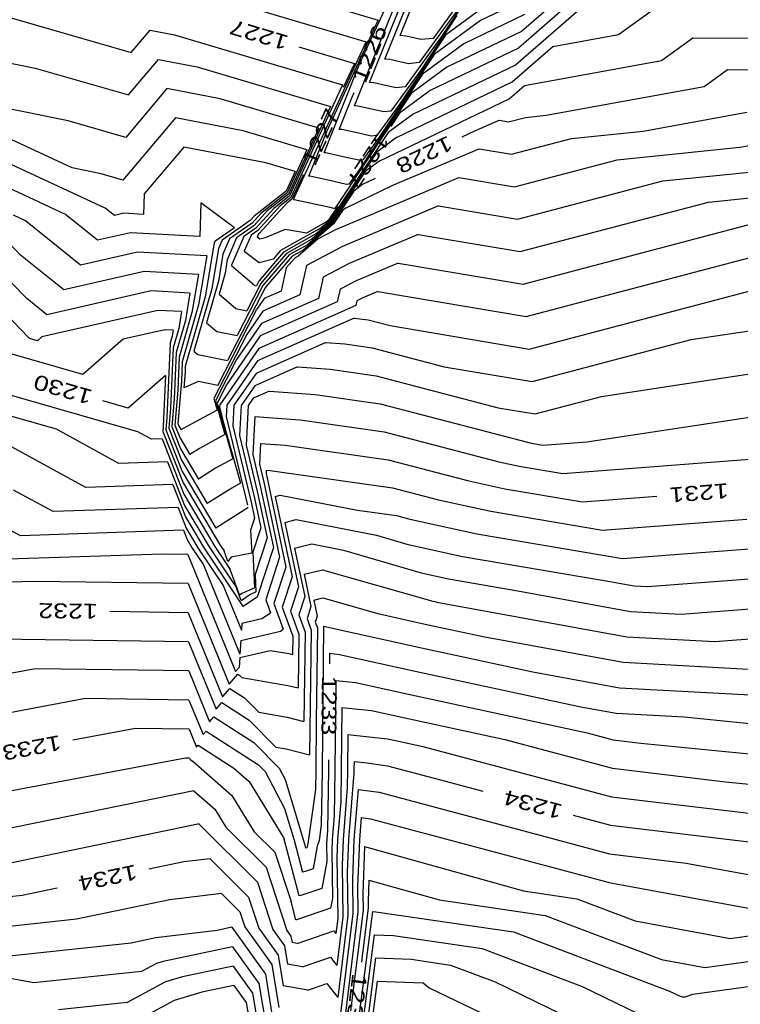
# Model space of a CAD drawing. Header units: feet. Extents: x -19835 to -19507, y 220308 to 220783.
# Tile 43 of 49: x -19698 to -19650, y 220624 to 220689. Entities that reach past the tile are written whole.
import ezdxf

# ---------------------------------------------------------------- set-up
doc = ezdxf.new("R2010")
doc.units = ezdxf.units.FT
doc.header["$LTSCALE"] = 25
doc.header["$MEASUREMENT"] = 0
for name, color, linetype in [('H1_HOEHENLINIEN', 86, 'CONTINUOUS'), ('H1_ZAEHLLIN_TXT', 3, 'CONTINUOUS'), ('H1_ZAEHLLINIEN', 11, 'CONTINUOUS')]:
    doc.layers.add(name, color=color, linetype=linetype)

msp = doc.modelspace()

# ---------------------------------------------------------------- linework, layer by layer
at = {"layer": 'H1_HOEHENLINIEN'}
for p, q in [((-19674.901, 220686.509), (-19672.254, 220693.12)), ((-19673.609, 220688.764), (-19671.81, 220693.256)), ((-19684.306, 220692.406), (-19674.447, 220689.461)), ((-19689.073, 220692.146), (-19675.238, 220688.014)), ((-19675.696, 220686.469), (-19673.656, 220690.908)), ((-19673.993, 220686.854), (-19672.316, 220691.019)), ((-19668.414, 220691.058), (-19670.206, 220688.354)), ((-19664.461, 220690.951), (-19667.61, 220689.439)), ((-19661.778, 220691.387), (-19664.872, 220688.701)), ((-19668.819, 220690.595), (-19671.704, 220686.613)), ((-19658.394, 220688.484), (-19655.768, 220690.382)), ((-19699.556, 220689.777), (-19690.915, 220687.292)), ((-19669.179, 220689.756), (-19671.594, 220686.113)), ((-19664.667, 220689.826), (-19668.731, 220687.875)), ((-19661.051, 220690.125), (-19665.282, 220686.451)), ((-19677.866, 220682.024), (-19674.447, 220689.461)), ((-19667.61, 220689.439), (-19670.709, 220687.152)), ((-19690.915, 220687.292), (-19689.656, 220688.784)), ((-19689.656, 220688.784), (-19688.035, 220688.47)), ((-19688.035, 220688.47), (-19676.821, 220685.12)), ((-19675.008, 220685.288), (-19673.609, 220688.764)), ((-19670.206, 220688.354), (-19672.644, 220684.99)), ((-19664.872, 220688.701), (-19669.851, 220686.311)), ((-19662.772, 220687.683), (-19658.394, 220688.484)), ((-19680.035, 220677.578), (-19675.238, 220688.014)), ((-19668.731, 220687.875), (-19671.474, 220685.85)), ((-19665.487, 220685.326), (-19662.772, 220687.683)), ((-19655.537, 220686.755), (-19653.445, 220688.268)), ((-19653.445, 220688.268), (-19647.566, 220688.232)), ((-19700.95, 220686.976), (-19697.344, 220686.247)), ((-19670.709, 220687.152), (-19674.369, 220681.631)), ((-19691.104, 220684.452), (-19689.095, 220686.833)), ((-19689.095, 220686.833), (-19686.509, 220686.331)), ((-19686.509, 220686.331), (-19677.612, 220683.673)), ((-19677.486, 220682), (-19675.696, 220686.469)), ((-19676.023, 220683.723), (-19674.901, 220686.509)), ((-19673.659, 220686.815), (-19673.993, 220686.854)), ((-19673.003, 220686.674), (-19673.659, 220686.815)), ((-19672.41, 220686.541), (-19673.003, 220686.674)), ((-19671.704, 220686.613), (-19672.41, 220686.541)), ((-19669.851, 220686.311), (-19672.239, 220684.548)), ((-19665.282, 220686.451), (-19672.092, 220683.182)), ((-19664.674, 220685.085), (-19655.537, 220686.755)), ((-19697.344, 220686.247), (-19691.104, 220684.452)), ((-19671.474, 220685.85), (-19675.757, 220679.39)), ((-19671.594, 220686.113), (-19673.583, 220683.367)), ((-19676.821, 220685.12), (-19680.274, 220677.607)), ((-19674.729, 220685.256), (-19675.008, 220685.288)), ((-19673.947, 220685.089), (-19674.729, 220685.256)), ((-19673.24, 220684.929), (-19673.947, 220685.089)), ((-19672.644, 220684.99), (-19673.24, 220684.929)), ((-19673.213, 220681.618), (-19665.487, 220685.326)), ((-19665.692, 220684.201), (-19664.674, 220685.085)), ((-19688.534, 220684.881), (-19691.292, 220681.612)), ((-19684.983, 220684.192), (-19688.534, 220684.881)), ((-19672.239, 220684.548), (-19677.144, 220677.149)), ((-19695.132, 220682.716), (-19700.327, 220683.768)), ((-19678.403, 220682.226), (-19684.983, 220684.192)), ((-19677.612, 220683.673), (-19680.352, 220677.712)), ((-19675.799, 220683.697), (-19676.023, 220683.723)), ((-19674.891, 220683.503), (-19675.799, 220683.697)), ((-19674.333, 220680.053), (-19665.692, 220684.201)), ((-19674.07, 220683.318), (-19674.891, 220683.503)), ((-19673.583, 220683.367), (-19674.07, 220683.318)), ((-19672.092, 220683.182), (-19673.77, 220681.944)), ((-19656.759, 220682.03), (-19649.824, 220683.298)), ((-19691.292, 220681.612), (-19695.132, 220682.716)), ((-19678.403, 220682.226), (-19680.429, 220677.818)), ((-19678.778, 220679.745), (-19677.866, 220682.024)), ((-19678.052, 220680.593), (-19677.486, 220682)), ((-19673.77, 220681.944), (-19677.662, 220676.072)), ((-19661.542, 220681.545), (-19656.759, 220682.03)), ((-19674.369, 220681.631), (-19675.462, 220680.122)), ((-19673.213, 220681.618), (-19674.535, 220680.642)), ((-19665.54, 220680.491), (-19661.542, 220681.545)), ((-19650.29, 220680.962), (-19646.967, 220681.569)), ((-19692.657, 220676.899), (-19700.22, 220680.407)), ((-19687.412, 220680.978), (-19690.05, 220677.851)), ((-19681.932, 220679.914), (-19687.412, 220680.978)), ((-19677.939, 220680.58), (-19678.052, 220680.593)), ((-19676.779, 220680.332), (-19677.939, 220680.58)), ((-19674.535, 220680.642), (-19677.603, 220676.014)), ((-19673.453, 220678.423), (-19667.707, 220680.857)), ((-19667.707, 220680.857), (-19665.54, 220680.491)), ((-19658.49, 220680.129), (-19650.29, 220680.962)), ((-19679.985, 220679.332), (-19681.932, 220679.914)), ((-19679.067, 220679.028), (-19678.778, 220679.745)), ((-19675.73, 220680.095), (-19676.779, 220680.332)), ((-19675.462, 220680.122), (-19675.73, 220680.095)), ((-19674.333, 220680.053), (-19675.3, 220679.34)), ((-19665.344, 220678.324), (-19658.49, 220680.129)), ((-19655.439, 220678.714), (-19644.347, 220679.84)), ((-19679.985, 220679.332), (-19680.585, 220678.028)), ((-19675.3, 220679.34), (-19677.543, 220675.956)), ((-19675.757, 220679.39), (-19676.402, 220678.5)), ((-19695.316, 220676.477), (-19699.502, 220678.419)), ((-19679.009, 220679.021), (-19679.067, 220679.028)), ((-19678.171, 220678.842), (-19679.009, 220679.021)), ((-19677.391, 220678.671), (-19678.171, 220678.842)), ((-19676.56, 220678.483), (-19677.391, 220678.671)), ((-19677.256, 220675.477), (-19669.059, 220678.95)), ((-19676.574, 220676.924), (-19673.453, 220678.423)), ((-19676.402, 220678.5), (-19676.56, 220678.483)), ((-19669.059, 220678.95), (-19665.344, 220678.324)), ((-19665.147, 220676.156), (-19655.439, 220678.714)), ((-19690.05, 220677.851), (-19690.096, 220676.479)), ((-19680.585, 220678.028), (-19682.715, 220676.353)), ((-19680.429, 220677.818), (-19681.845, 220676.705)), ((-19686.276, 220677.252), (-19686.35, 220675.008)), ((-19684.028, 220675.586), (-19686.276, 220677.252)), ((-19680.352, 220677.712), (-19681.41, 220676.88)), ((-19680.274, 220677.607), (-19680.975, 220677.056)), ((-19680.047, 220677.455), (-19680.079, 220677.462)), ((-19680.07, 220677.49), (-19680.035, 220677.578)), ((-19677.644, 220676.929), (-19680.047, 220677.455)), ((-19677.144, 220677.149), (-19677.342, 220676.877)), ((-19693.17, 220674.746), (-19695.316, 220676.477)), ((-19692.044, 220676.405), (-19692.657, 220676.899)), ((-19691.412, 220676.549), (-19692.044, 220676.405)), ((-19690.096, 220676.479), (-19691.412, 220676.549)), ((-19681.845, 220676.705), (-19682.725, 220675.731)), ((-19681.41, 220676.88), (-19682.601, 220675.564)), ((-19680.975, 220677.056), (-19682.476, 220675.396)), ((-19677.39, 220676.872), (-19677.644, 220676.929)), ((-19676.83, 220676.735), (-19677.424, 220675.84)), ((-19677.342, 220676.877), (-19677.39, 220676.872)), ((-19676.574, 220676.924), (-19676.83, 220676.735)), ((-19670.41, 220677.043), (-19676.81, 220674.332)), ((-19670.41, 220677.043), (-19665.147, 220676.156)), ((-19697.896, 220670.859), (-19703.207, 220676.31)), ((-19697.975, 220676.055), (-19698.785, 220676.431)), ((-19694.296, 220673.088), (-19697.975, 220676.055)), ((-19682.975, 220676.065), (-19684.852, 220674.757)), ((-19682.715, 220676.353), (-19682.975, 220676.065)), ((-19677.424, 220675.84), (-19679.476, 220674.072)), ((-19677.543, 220675.956), (-19678.857, 220674.824)), ((-19677.603, 220676.014), (-19678.547, 220675.2)), ((-19677.662, 220676.072), (-19678.238, 220675.576)), ((-19664.755, 220671.82), (-19649.335, 220675.883)), ((-19697.795, 220668.283), (-19704.975, 220675.665)), ((-19690.959, 220675.253), (-19693.17, 220674.746)), ((-19686.35, 220675.008), (-19690.959, 220675.253)), ((-19684.028, 220675.586), (-19685.335, 220674.675)), ((-19682.725, 220675.731), (-19683.886, 220674.922)), ((-19682.601, 220675.564), (-19683.403, 220675.004)), ((-19682.476, 220675.396), (-19682.92, 220675.087)), ((-19678.238, 220675.576), (-19680.955, 220674.056)), ((-19678.547, 220675.2), (-19680.761, 220673.961)), ((-19678.422, 220674.871), (-19677.256, 220675.477)), ((-19685.381, 220674.566), (-19685.984, 220670.969)), ((-19685.335, 220674.675), (-19685.381, 220674.566)), ((-19684.852, 220674.757), (-19685.091, 220674.195)), ((-19683.886, 220674.922), (-19684.509, 220673.452)), ((-19683.403, 220675.004), (-19684.219, 220673.081)), ((-19682.92, 220675.087), (-19683.375, 220674.015)), ((-19678.857, 220674.824), (-19680.568, 220673.867)), ((-19678.422, 220674.871), (-19679.785, 220673.696)), ((-19664.558, 220669.653), (-19646.283, 220674.468)), ((-19690.505, 220673.957), (-19694.296, 220673.088)), ((-19685.877, 220673.711), (-19690.505, 220673.957)), ((-19685.091, 220674.195), (-19685.543, 220671.494)), ((-19683.375, 220674.015), (-19682.386, 220673.274)), ((-19680.568, 220673.867), (-19681.509, 220672.773)), ((-19681.085, 220673.905), (-19681.42, 220673.501)), ((-19680.761, 220673.961), (-19681.297, 220673.339)), ((-19680.955, 220674.056), (-19681.085, 220673.905)), ((-19679.476, 220674.072), (-19680.18, 220673.678)), ((-19676.81, 220674.332), (-19679.233, 220673.071)), ((-19685.877, 220673.711), (-19686.425, 220670.443)), ((-19684.509, 220673.452), (-19684.661, 220672.546)), ((-19681.297, 220673.339), (-19682.401, 220672.009)), ((-19682.386, 220673.274), (-19681.42, 220673.501)), ((-19680.18, 220673.678), (-19681.933, 220671.642)), ((-19679.986, 220673.584), (-19680.573, 220672.902)), ((-19679.785, 220673.696), (-19679.986, 220673.584)), ((-19673.114, 220673.23), (-19675.918, 220672.042)), ((-19673.114, 220673.23), (-19664.755, 220671.82)), ((-19684.661, 220672.546), (-19685.06, 220671.149)), ((-19684.22, 220673.072), (-19684.224, 220673.058)), ((-19684.224, 220673.058), (-19682.681, 220671.73)), ((-19684.219, 220673.081), (-19684.22, 220673.072)), ((-19681.509, 220672.773), (-19682.263, 220671.864)), ((-19680.573, 220672.902), (-19680.918, 220671.349)), ((-19679.233, 220673.071), (-19679.669, 220671.109)), ((-19682.263, 220671.864), (-19683.204, 220670.043)), ((-19682.401, 220672.009), (-19682.557, 220671.705)), ((-19675.918, 220672.042), (-19676.98, 220671.489)), ((-19664.362, 220667.485), (-19647.566, 220671.911)), ((-19689.597, 220671.364), (-19696.547, 220669.771)), ((-19686.999, 220671.226), (-19689.597, 220671.364)), ((-19686.999, 220671.226), (-19687.306, 220669.391)), ((-19685.543, 220671.494), (-19686.732, 220667.331)), ((-19681.989, 220671.574), (-19684.497, 220666.717)), ((-19682.681, 220671.73), (-19682.557, 220671.705)), ((-19680.918, 220671.349), (-19682.043, 220670.852)), ((-19681.933, 220671.642), (-19681.989, 220671.574)), ((-19676.98, 220671.489), (-19677.171, 220670.629)), ((-19674.465, 220671.323), (-19675.472, 220670.896)), ((-19674.465, 220671.323), (-19664.558, 220669.653)), ((-19696.547, 220669.771), (-19697.896, 220670.859)), ((-19685.984, 220670.969), (-19687.314, 220666.311)), ((-19685.06, 220671.149), (-19683.945, 220670.19)), ((-19682.043, 220670.852), (-19682.535, 220670.139)), ((-19677.171, 220670.629), (-19682.316, 220668.355)), ((-19679.669, 220671.109), (-19682.134, 220670.02)), ((-19675.853, 220670.698), (-19675.921, 220670.389)), ((-19675.472, 220670.896), (-19675.853, 220670.698)), ((-19689.143, 220670.067), (-19696.888, 220668.293)), ((-19687.56, 220669.983), (-19689.143, 220670.067)), ((-19687.56, 220669.983), (-19687.747, 220668.865)), ((-19686.425, 220670.443), (-19687.515, 220666.623)), ((-19684.186, 220666.909), (-19682.535, 220670.139)), ((-19683.945, 220670.19), (-19683.204, 220670.043)), ((-19682.134, 220670.02), (-19683.212, 220668.457)), ((-19675.921, 220670.389), (-19682.407, 220667.523)), ((-19687.306, 220669.391), (-19687.919, 220667.247)), ((-19676.05, 220669.541), (-19682.498, 220666.691)), ((-19676.05, 220669.541), (-19675.66, 220669.511)), ((-19675.66, 220669.511), (-19675.104, 220669.433)), ((-19675.104, 220669.433), (-19673.635, 220669.048)), ((-19688.689, 220668.771), (-19691.469, 220668.134)), ((-19688.121, 220668.741), (-19688.689, 220668.771)), ((-19688.121, 220668.741), (-19688.188, 220668.339)), ((-19687.747, 220668.865), (-19688.12, 220667.558)), ((-19673.635, 220669.048), (-19664.362, 220667.485)), ((-19697.713, 220668.195), (-19697.795, 220668.283)), ((-19697.175, 220668.042), (-19697.713, 220668.195)), ((-19696.888, 220668.293), (-19697.175, 220668.042)), ((-19691.469, 220668.134), (-19694.153, 220665.788)), ((-19688.188, 220668.339), (-19688.322, 220667.87)), ((-19683.212, 220668.457), (-19685.4, 220664.177)), ((-19682.316, 220668.355), (-19684.566, 220665.094)), ((-19688.322, 220667.87), (-19688.539, 220662.944)), ((-19688.12, 220667.558), (-19688.297, 220663.544)), ((-19687.919, 220667.247), (-19688.055, 220664.145)), ((-19686.732, 220667.331), (-19686.474, 220667.11)), ((-19682.407, 220667.523), (-19685.012, 220663.747)), ((-19694.153, 220665.788), (-19699.174, 220667.224)), ((-19687.515, 220666.623), (-19687.572, 220665.345)), ((-19686.474, 220667.11), (-19684.497, 220666.717)), ((-19685.144, 220665.054), (-19684.186, 220666.909)), ((-19682.498, 220666.691), (-19684.537, 220663.736)), ((-19659.523, 220664.321), (-19643.809, 220666.717)), ((-19687.33, 220665.946), (-19687.418, 220664.884)), ((-19687.314, 220666.311), (-19687.33, 220665.946)), ((-19679.815, 220666.293), (-19682.68, 220665.027)), ((-19679.815, 220666.293), (-19677.653, 220666.131)), ((-19677.653, 220666.131), (-19674.566, 220665.697)), ((-19690.478, 220661.958), (-19702.096, 220665.282)), ((-19687.572, 220665.345), (-19687.808, 220662.511)), ((-19686.424, 220665.309), (-19687.418, 220664.884)), ((-19685.144, 220665.054), (-19686.424, 220665.309)), ((-19674.566, 220665.697), (-19666.424, 220663.564)), ((-19684.566, 220665.094), (-19685.191, 220663.871)), ((-19682.68, 220665.027), (-19683.586, 220663.713)), ((-19681.697, 220664.669), (-19682.771, 220664.194)), ((-19681.697, 220664.669), (-19678.649, 220664.44)), ((-19695.918, 220662.125), (-19703.557, 220664.311)), ((-19688.055, 220664.145), (-19688.209, 220662.301)), ((-19685.4, 220664.177), (-19685.184, 220663.408)), ((-19682.771, 220664.194), (-19683.111, 220663.702)), ((-19678.649, 220664.44), (-19674.298, 220663.828)), ((-19663.969, 220663.15), (-19659.523, 220664.321)), ((-19688.297, 220663.544), (-19688.41, 220662.196)), ((-19685.184, 220663.408), (-19687.45, 220662.17)), ((-19685.191, 220663.871), (-19684.147, 220660.149)), ((-19685.012, 220663.747), (-19685.019, 220663.621)), ((-19685.019, 220663.621), (-19684.782, 220662.632)), ((-19684.537, 220663.736), (-19684.577, 220662.984)), ((-19683.586, 220663.713), (-19683.693, 220661.709)), ((-19683.111, 220663.702), (-19683.251, 220661.071)), ((-19674.298, 220663.828), (-19664.389, 220661.233)), ((-19666.424, 220663.564), (-19663.969, 220663.15)), ((-19660.502, 220661.289), (-19643.451, 220663.888)), ((-19688.539, 220662.944), (-19688.61, 220662.091)), ((-19684.782, 220662.632), (-19683.628, 220658.519)), ((-19684.577, 220662.984), (-19683.154, 220657.047)), ((-19682.674, 220662.977), (-19682.809, 220660.434)), ((-19682.674, 220662.977), (-19679.645, 220662.75)), ((-19679.645, 220662.75), (-19674.029, 220661.96)), ((-19693.941, 220658.235), (-19701.357, 220662.293)), ((-19691.754, 220659.847), (-19695.918, 220662.125)), ((-19688.61, 220662.091), (-19687.519, 220659.3)), ((-19688.41, 220662.196), (-19687.573, 220660.057)), ((-19688.209, 220662.301), (-19687.628, 220660.814)), ((-19687.808, 220662.511), (-19687.737, 220662.328)), ((-19687.737, 220662.328), (-19687.589, 220662.081)), ((-19687.45, 220662.17), (-19687.589, 220662.081)), ((-19689.567, 220661.46), (-19690.478, 220661.958)), ((-19688.855, 220661.483), (-19689.567, 220661.46)), ((-19688.855, 220661.483), (-19687.41, 220657.786)), ((-19683.693, 220661.709), (-19682.691, 220657.526)), ((-19674.029, 220661.96), (-19666.393, 220659.96)), ((-19687.628, 220660.814), (-19686.427, 220658.801)), ((-19683.251, 220661.071), (-19682.487, 220657.885)), ((-19664.389, 220661.233), (-19664.092, 220661.167)), ((-19664.092, 220661.167), (-19663.455, 220661.059)), ((-19663.455, 220661.059), (-19660.502, 220661.289)), ((-19687.573, 220660.057), (-19685.846, 220657.161)), ((-19684.147, 220660.149), (-19685.291, 220659.523)), ((-19682.809, 220660.434), (-19682.284, 220658.243)), ((-19662.122, 220659.166), (-19648.624, 220660.217)), ((-19688.5, 220659.956), (-19691.754, 220659.847)), ((-19688.5, 220659.956), (-19687.355, 220657.029)), ((-19685.291, 220659.523), (-19686.427, 220658.801)), ((-19681.913, 220659.39), (-19681.925, 220659.159)), ((-19681.913, 220659.39), (-19681.638, 220659.369)), ((-19681.638, 220659.369), (-19673.491, 220658.224)), ((-19666.393, 220659.96), (-19665.034, 220659.66)), ((-19665.034, 220659.66), (-19662.122, 220659.166)), ((-19698.315, 220655.01), (-19705.856, 220659.136)), ((-19687.519, 220659.3), (-19685.264, 220655.521)), ((-19681.925, 220659.159), (-19681.878, 220658.959)), ((-19681.878, 220658.959), (-19680.595, 220652.915)), ((-19688.144, 220658.429), (-19693.941, 220658.235)), ((-19688.144, 220658.429), (-19687.301, 220656.272)), ((-19684.212, 220658.2), (-19685.846, 220657.161)), ((-19683.628, 220658.519), (-19684.212, 220658.2)), ((-19682.284, 220658.243), (-19681.432, 220654.227)), ((-19673.491, 220658.224), (-19670.401, 220657.414)), ((-19687.41, 220657.786), (-19685.331, 220654.301)), ((-19682.691, 220657.526), (-19682.269, 220655.538)), ((-19682.487, 220657.885), (-19681.851, 220654.883)), ((-19681.319, 220657.643), (-19680.985, 220657.727)), ((-19681.319, 220657.643), (-19680.177, 220652.259)), ((-19680.985, 220657.727), (-19675.829, 220656.722)), ((-19670.401, 220657.414), (-19666.918, 220656.646)), ((-19687.355, 220657.029), (-19685.709, 220654.27)), ((-19683.132, 220656.877), (-19685.264, 220655.521)), ((-19683.11, 220656.889), (-19683.132, 220656.877)), ((-19675.829, 220656.722), (-19673.223, 220656.356)), ((-19687.301, 220656.272), (-19686.088, 220654.239)), ((-19680.672, 220655.908), (-19679.921, 220656.097)), ((-19679.921, 220656.097), (-19674.543, 220655.049)), ((-19673.223, 220656.356), (-19672.405, 220656.141)), ((-19672.405, 220656.141), (-19667.86, 220655.139)), ((-19666.918, 220656.646), (-19659.456, 220655.38)), ((-19659.456, 220655.38), (-19649.824, 220656.13)), ((-19682.269, 220655.538), (-19682.804, 220653.908)), ((-19680.672, 220655.908), (-19679.758, 220651.603)), ((-19687.433, 220655.375), (-19698.315, 220655.01)), ((-19687.433, 220655.375), (-19687.192, 220654.759)), ((-19687.192, 220654.759), (-19686.845, 220654.178)), ((-19681.851, 220654.883), (-19682.658, 220652.421)), ((-19674.543, 220655.049), (-19672.516, 220654.451)), ((-19667.86, 220655.139), (-19658.123, 220653.487)), ((-19686.845, 220654.178), (-19686.101, 220653.061)), ((-19686.088, 220654.239), (-19683.483, 220650.332)), ((-19685.709, 220654.27), (-19683.887, 220651.536)), ((-19685.331, 220654.301), (-19684.307, 220652.766)), ((-19681.432, 220654.227), (-19682.496, 220650.983)), ((-19672.516, 220654.451), (-19668.802, 220653.633)), ((-19654.364, 220653.78), (-19644.406, 220654.534)), ((-19688.852, 220653.788), (-19700.502, 220653.398)), ((-19687.145, 220653.764), (-19688.852, 220653.788)), ((-19687.145, 220653.764), (-19683.954, 220645.941)), ((-19682.804, 220653.908), (-19682.691, 220651.541)), ((-19668.802, 220653.633), (-19659.346, 220652.028)), ((-19658.123, 220653.487), (-19654.364, 220653.78)), ((-19686.101, 220653.061), (-19683.667, 220647.113)), ((-19683.691, 220651.062), (-19684.307, 220652.766)), ((-19680.595, 220652.915), (-19681.393, 220650.483)), ((-19682.658, 220652.421), (-19682.603, 220651.261)), ((-19680.177, 220652.259), (-19680.841, 220650.233)), ((-19679.377, 220652.438), (-19678.162, 220652.743)), ((-19679.377, 220652.438), (-19678.922, 220650.291)), ((-19678.162, 220652.743), (-19670.795, 220650.646)), ((-19656.46, 220651.615), (-19644.995, 220652.484)), ((-19697.37, 220651.964), (-19702.689, 220651.785)), ((-19687.129, 220651.819), (-19697.37, 220651.964)), ((-19687.129, 220651.819), (-19684.389, 220645.101)), ((-19683.58, 220650.688), (-19683.887, 220651.536)), ((-19683.516, 220651.184), (-19682.691, 220651.541)), ((-19679.758, 220651.603), (-19680.29, 220649.983)), ((-19659.346, 220652.028), (-19657.357, 220651.663)), ((-19657.357, 220651.663), (-19656.46, 220651.615)), ((-19683.691, 220651.062), (-19683.516, 220651.184)), ((-19683.58, 220650.688), (-19683.007, 220651.087)), ((-19683.457, 220650.31), (-19682.484, 220650.949)), ((-19683.007, 220651.087), (-19682.603, 220651.261)), ((-19682.496, 220650.983), (-19682.484, 220650.949)), ((-19678.73, 220650.704), (-19678.125, 220650.855)), ((-19678.125, 220650.855), (-19674.46, 220649.812)), ((-19683.483, 220650.332), (-19683.471, 220650.302)), ((-19683.471, 220650.307), (-19683.457, 220650.31)), ((-19681.393, 220650.483), (-19680.769, 220648.766)), ((-19680.841, 220650.233), (-19680.143, 220648.312)), ((-19678.922, 220650.291), (-19679.187, 220649.483)), ((-19678.73, 220650.704), (-19678.503, 220649.635)), ((-19670.795, 220650.646), (-19670.665, 220650.617)), ((-19670.665, 220650.617), (-19670.52, 220650.586)), ((-19670.52, 220650.586), (-19657.838, 220648.26)), ((-19680.29, 220649.983), (-19679.731, 220648.447)), ((-19679.187, 220649.483), (-19678.908, 220648.717)), ((-19678.503, 220649.635), (-19678.635, 220649.233)), ((-19674.46, 220649.812), (-19671.102, 220649.071)), ((-19678.635, 220649.233), (-19678.496, 220648.852)), ((-19678.496, 220648.852), (-19678.574, 220642.64)), ((-19678.085, 220648.968), (-19678.181, 220639.333)), ((-19678.085, 220648.968), (-19678.078, 220648.967)), ((-19678.078, 220648.967), (-19671.539, 220647.524)), ((-19671.102, 220649.071), (-19667.314, 220648.252)), ((-19683.601, 220648.019), (-19680.957, 220648.642)), ((-19680.957, 220648.642), (-19680.769, 220648.766)), ((-19680.143, 220648.312), (-19680.158, 220647.08)), ((-19679.731, 220648.447), (-19679.776, 220644.846)), ((-19678.908, 220648.717), (-19679.011, 220640.378)), ((-19667.314, 220648.252), (-19658.078, 220646.559)), ((-19657.838, 220648.26), (-19651.963, 220647.944)), ((-19651.963, 220647.944), (-19646.173, 220648.382)), ((-19687.097, 220647.928), (-19700.654, 220648.12)), ((-19687.097, 220647.928), (-19685.258, 220643.42)), ((-19683.601, 220648.019), (-19683.667, 220647.113)), ((-19671.539, 220647.524), (-19664.108, 220645.919)), ((-19683.666, 220646.876), (-19683.714, 220646.213)), ((-19683.666, 220646.876), (-19681.643, 220647.352)), ((-19681.643, 220647.352), (-19680.391, 220647.14)), ((-19680.391, 220647.14), (-19680.158, 220647.08)), ((-19683.954, 220645.941), (-19683.714, 220646.213)), ((-19658.078, 220646.559), (-19649.714, 220646.108)), ((-19697.315, 220646.127), (-19704.921, 220644.704)), ((-19687.082, 220645.983), (-19697.315, 220646.127)), ((-19687.082, 220645.983), (-19685.693, 220642.58)), ((-19684.389, 220645.101), (-19683.806, 220645.763)), ((-19683.806, 220645.763), (-19683.671, 220645.677)), ((-19683.539, 220645.543), (-19683.671, 220645.677)), ((-19683.539, 220645.543), (-19680.457, 220645.02)), ((-19664.108, 220645.919), (-19658.319, 220644.858)), ((-19680.457, 220645.02), (-19679.776, 220644.846)), ((-19677.27, 220645.353), (-19677.33, 220639.368)), ((-19677.27, 220645.353), (-19675.952, 220645.213)), ((-19675.952, 220645.213), (-19672.412, 220644.432)), ((-19672.412, 220644.432), (-19660.48, 220641.854)), ((-19658.319, 220644.858), (-19647.465, 220644.272)), ((-19693.977, 220644.135), (-19705.104, 220642.052)), ((-19687.066, 220644.037), (-19693.977, 220644.135)), ((-19687.066, 220644.037), (-19686.128, 220641.739)), ((-19685.258, 220643.42), (-19684.867, 220643.864)), ((-19684.867, 220643.864), (-19683.05, 220642.697)), ((-19685.693, 220642.58), (-19685.398, 220642.915)), ((-19685.398, 220642.915), (-19682.739, 220641.207)), ((-19676.863, 220643.546), (-19676.904, 220639.385)), ((-19676.863, 220643.546), (-19674.888, 220643.335)), ((-19674.888, 220643.335), (-19672.848, 220642.885)), ((-19681.263, 220640.895), (-19683.05, 220642.697)), ((-19678.574, 220642.64), (-19678.607, 220639.315)), ((-19672.848, 220642.885), (-19665.973, 220641.4)), ((-19686.128, 220641.739), (-19685.929, 220641.966)), ((-19685.929, 220641.966), (-19682.429, 220639.717)), ((-19676.455, 220641.738), (-19676.479, 220639.403)), ((-19676.455, 220641.738), (-19673.825, 220641.458)), ((-19660.48, 220641.854), (-19658.743, 220641.389)), ((-19682.739, 220641.207), (-19681.039, 220639.493)), ((-19673.825, 220641.458), (-19673.285, 220641.339)), ((-19673.285, 220641.339), (-19671.465, 220640.945)), ((-19671.465, 220640.945), (-19658.868, 220637.579)), ((-19665.973, 220641.4), (-19658.806, 220639.484)), ((-19658.743, 220641.389), (-19656.913, 220641.169)), ((-19656.913, 220641.169), (-19646.007, 220640.083)), ((-19681.263, 220640.895), (-19680.589, 220640.781)), ((-19680.589, 220640.781), (-19679.011, 220640.378)), ((-19687.3, 220640.15), (-19705.469, 220636.749)), ((-19687.034, 220640.147), (-19687.3, 220640.15)), ((-19687.034, 220640.147), (-19686.998, 220640.058)), ((-19686.998, 220640.058), (-19686.991, 220640.067)), ((-19686.991, 220640.067), (-19686.814, 220639.953)), ((-19686.814, 220639.953), (-19684.198, 220637.668)), ((-19682.429, 220639.717), (-19681.979, 220639.264)), ((-19681.979, 220639.264), (-19680.685, 220636.785)), ((-19681.039, 220639.493), (-19680.644, 220638.736)), ((-19678.607, 220639.315), (-19678.627, 220638.071)), ((-19678.181, 220639.333), (-19678.24, 220635.695)), ((-19677.33, 220639.368), (-19677.38, 220636.279)), ((-19676.904, 220639.385), (-19676.939, 220637.238)), ((-19676.479, 220639.403), (-19676.498, 220638.197)), ((-19658.806, 220639.484), (-19651.258, 220638.576)), ((-19680.644, 220638.736), (-19679.356, 220634.433)), ((-19651.258, 220638.576), (-19645.309, 220637.984)), ((-19686.746, 220637.969), (-19704.877, 220634.27)), ((-19686.746, 220637.969), (-19685.345, 220636.746)), ((-19684.198, 220637.668), (-19682.708, 220635.241)), ((-19678.627, 220638.071), (-19679.125, 220634.43)), ((-19676.498, 220638.197), (-19676.781, 220634.72)), ((-19675.783, 220638.073), (-19676.056, 220634.706)), ((-19675.783, 220638.073), (-19674.377, 220637.879)), ((-19674.377, 220637.879), (-19664.471, 220635.233)), ((-19676.939, 220637.238), (-19677.143, 220634.727)), ((-19658.868, 220637.579), (-19645.602, 220635.983)), ((-19685.345, 220636.746), (-19684.615, 220635.557)), ((-19680.685, 220636.785), (-19680.054, 220634.678)), ((-19686.483, 220635.759), (-19701.854, 220632.558)), ((-19686.416, 220635.767), (-19686.483, 220635.759)), ((-19686.416, 220635.767), (-19682.502, 220631.879)), ((-19678.24, 220635.695), (-19678.382, 220634.655)), ((-19677.38, 220636.279), (-19677.505, 220634.734)), ((-19675.572, 220636.195), (-19675.694, 220634.699)), ((-19675.572, 220636.195), (-19674.948, 220636.109)), ((-19674.948, 220636.109), (-19659.257, 220631.918)), ((-19684.615, 220635.557), (-19681.917, 220632.877)), ((-19682.708, 220635.241), (-19681.333, 220633.875)), ((-19664.471, 220635.233), (-19658.993, 220633.769)), ((-19680.054, 220634.678), (-19679.496, 220632.546)), ((-19679.356, 220634.433), (-19679.279, 220634.139)), ((-19679.125, 220634.43), (-19679.21, 220634.156)), ((-19678.382, 220634.655), (-19678.501, 220634.272)), ((-19677.505, 220634.734), (-19677.533, 220633.975)), ((-19677.143, 220634.727), (-19677.187, 220633.493)), ((-19676.781, 220634.72), (-19676.842, 220633.012)), ((-19676.056, 220634.706), (-19676.152, 220632.049)), ((-19675.694, 220634.699), (-19675.807, 220631.567)), ((-19681.333, 220633.875), (-19680.253, 220630.59)), ((-19679.21, 220634.156), (-19679.279, 220634.139)), ((-19678.501, 220634.272), (-19678.776, 220632.77)), ((-19677.533, 220633.975), (-19677.492, 220630.78)), ((-19675.348, 220634.246), (-19675.461, 220631.086)), ((-19675.348, 220634.246), (-19664.729, 220631.285)), ((-19658.993, 220633.769), (-19653.88, 220633.154)), ((-19677.187, 220633.493), (-19677.136, 220629.442)), ((-19653.88, 220633.154), (-19647.533, 220631.982)), ((-19681.917, 220632.877), (-19680.524, 220628.638)), ((-19679.303, 220632.594), (-19679.496, 220632.546)), ((-19678.776, 220632.77), (-19679.303, 220632.594)), ((-19676.842, 220633.012), (-19676.799, 220629.556)), ((-19682.502, 220631.879), (-19681.464, 220628.722)), ((-19676.152, 220632.049), (-19676.123, 220629.785)), ((-19659.257, 220631.918), (-19659.111, 220631.877)), ((-19659.111, 220631.877), (-19659.076, 220631.872)), ((-19659.076, 220631.872), (-19659.037, 220631.857)), ((-19659.037, 220631.857), (-19649.233, 220630.048)), ((-19684.904, 220631.108), (-19688.342, 220630.687)), ((-19684.904, 220631.108), (-19683.67, 220629.883)), ((-19675.807, 220631.567), (-19675.786, 220629.899)), ((-19675.461, 220631.086), (-19675.448, 220630.013)), ((-19664.729, 220631.285), (-19661.182, 220630.764)), ((-19688.342, 220630.687), (-19694.564, 220629.392)), ((-19679.931, 220629.36), (-19680.253, 220630.59)), ((-19677.492, 220630.78), (-19677.611, 220630.131)), ((-19661.182, 220630.764), (-19657.286, 220629.286)), ((-19683.67, 220629.883), (-19683.343, 220628.888)), ((-19677.611, 220630.131), (-19679.893, 220629.369)), ((-19676.123, 220629.785), (-19677.08, 220622.044)), ((-19675.786, 220629.899), (-19677.02, 220619.908)), ((-19675.448, 220630.013), (-19676.279, 220623.282)), ((-19674.819, 220629.909), (-19676.158, 220619.523)), ((-19674.819, 220629.909), (-19674.603, 220629.901)), ((-19674.603, 220629.901), (-19665.395, 220628.549)), ((-19650.934, 220628.114), (-19638.762, 220629.806)), ((-19694.564, 220629.392), (-19700.681, 220628.737)), ((-19679.893, 220629.369), (-19679.931, 220629.36)), ((-19677.136, 220629.442), (-19677.259, 220628.452)), ((-19676.799, 220629.556), (-19677.199, 220626.316)), ((-19657.286, 220629.286), (-19650.934, 220628.114)), ((-19685.189, 220628.651), (-19689.271, 220628.152)), ((-19684.204, 220628.861), (-19685.189, 220628.651)), ((-19684.204, 220628.861), (-19681.966, 220625.732)), ((-19683.343, 220628.888), (-19681.539, 220626.365)), ((-19681.464, 220628.722), (-19680.684, 220627.632)), ((-19680.524, 220628.638), (-19680.257, 220628.266)), ((-19679.85, 220627.785), (-19677.391, 220628.618)), ((-19677.391, 220628.618), (-19677.259, 220628.452)), ((-19665.395, 220628.549), (-19654.995, 220624.603)), ((-19690.918, 220627.809), (-19699.048, 220626.939)), ((-19689.271, 220628.152), (-19690.918, 220627.809)), ((-19680.257, 220628.266), (-19680.188, 220627.844)), ((-19679.85, 220627.785), (-19680.188, 220627.844)), ((-19674.716, 220628.36), (-19675.864, 220619.449)), ((-19674.716, 220628.36), (-19673.421, 220628.311)), ((-19673.421, 220628.311), (-19667.501, 220627.442)), ((-19684.157, 220627.565), (-19688.78, 220626.579)), ((-19684.157, 220627.565), (-19682.393, 220625.098)), ((-19680.684, 220627.632), (-19680.483, 220626.399)), ((-19667.501, 220627.442), (-19660.816, 220624.905)), ((-19697.415, 220625.141), (-19705.766, 220626.696)), ((-19688.78, 220626.579), (-19689.23, 220626.448)), ((-19679.493, 220626.228), (-19677.631, 220626.859)), ((-19677.631, 220626.859), (-19677.199, 220626.316)), ((-19674.612, 220626.812), (-19675.571, 220619.376)), ((-19674.612, 220626.812), (-19672.238, 220626.72)), ((-19672.238, 220626.72), (-19669.607, 220626.334)), ((-19653.429, 220624.385), (-19637.416, 220626.659)), ((-19690.228, 220625.91), (-19697.415, 220625.141)), ((-19689.23, 220626.448), (-19690.228, 220625.91)), ((-19681.539, 220626.365), (-19681.072, 220623.509)), ((-19679.493, 220626.228), (-19680.483, 220626.399)), ((-19669.607, 220626.334), (-19666.636, 220625.207)), ((-19681.966, 220625.732), (-19681.367, 220622.064)), ((-19666.636, 220625.207), (-19656.992, 220620.535)), ((-19686.201, 220624.516), (-19688.056, 220623.975)), ((-19684.063, 220624.972), (-19686.201, 220624.516)), ((-19684.063, 220624.972), (-19683.247, 220623.832)), ((-19682.393, 220625.098), (-19681.841, 220621.72)), ((-19660.816, 220624.905), (-19655.637, 220622.396)), ((-19654.995, 220624.603), (-19654.281, 220624.257)), ((-19688.056, 220623.975), (-19692.17, 220621.756)), ((-19683.247, 220623.832), (-19682.992, 220622.269)), ((-19654.281, 220624.257), (-19654.153, 220624.225)), ((-19654.153, 220624.225), (-19653.953, 220624.222)), ((-19653.953, 220624.222), (-19653.429, 220624.385))]:
    msp.add_line(p, q, dxfattribs=at)
at = {"layer": 'H1_ZAEHLLINIEN'}
for p, q in [((-19672.979, 220688.419), (-19671.024, 220693.273)), ((-19667.431, 220692.836), (-19670.765, 220688.235)), ((-19666.49, 220691.004), (-19669.944, 220688.454)), ((-19661.415, 220690.756), (-19665.077, 220687.576)), ((-19669.944, 220688.454), (-19672.982, 220683.872)), ((-19672.588, 220688.373), (-19672.979, 220688.419)), ((-19672.059, 220688.26), (-19672.588, 220688.373)), ((-19679.729, 220687.672), (-19676.029, 220686.567)), ((-19671.58, 220688.152), (-19672.059, 220688.26)), ((-19670.765, 220688.235), (-19671.58, 220688.152)), ((-19665.077, 220687.576), (-19670.972, 220684.746)), ((-19676.029, 220686.567), (-19676.777, 220684.942)), ((-19652.68, 220685.027), (-19651.122, 220686.153)), ((-19651.122, 220686.153), (-19646.743, 220686.126)), ((-19663.228, 220683.099), (-19652.68, 220685.027)), ((-19676.193, 220684.254), (-19676.049, 220684.614)), ((-19670.972, 220684.746), (-19673.004, 220683.246)), ((-19677.037, 220682.158), (-19676.193, 220684.254)), ((-19672.982, 220683.872), (-19674.523, 220681.745)), ((-19673.004, 220683.246), (-19673.595, 220682.355)), ((-19664.594, 220682.96), (-19663.228, 220683.099)), ((-19694.869, 220679.58), (-19700.937, 220682.395)), ((-19687.973, 220682.93), (-19691.481, 220678.772)), ((-19683.457, 220682.053), (-19687.973, 220682.93)), ((-19667.997, 220682.068), (-19666.356, 220682.763)), ((-19666.356, 220682.763), (-19665.736, 220682.659)), ((-19665.736, 220682.659), (-19664.594, 220682.96)), ((-19679.194, 220680.779), (-19683.457, 220682.053)), ((-19676.869, 220682.139), (-19677.037, 220682.158)), ((-19675.835, 220681.917), (-19676.869, 220682.139)), ((-19674.9, 220681.706), (-19675.835, 220681.917)), ((-19674.523, 220681.745), (-19674.9, 220681.706)), ((-19668.841, 220681.663), (-19667.997, 220682.068)), ((-19679.194, 220680.779), (-19680.507, 220677.923)), ((-19692.921, 220679.186), (-19694.869, 220679.58)), ((-19691.481, 220678.772), (-19692.921, 220679.186)), ((-19679.449, 220679.127), (-19680.197, 220677.501)), ((-19675.454, 220678.489), (-19676.065, 220678.038)), ((-19675.454, 220678.489), (-19674.61, 220678.894)), ((-19680.507, 220677.923), (-19682.28, 220676.529)), ((-19676.065, 220678.038), (-19677.483, 220675.898)), ((-19652.387, 220677.299), (-19644.446, 220678.105)), ((-19680.54, 220677.231), (-19682.351, 220675.229)), ((-19680.197, 220677.501), (-19680.54, 220677.231)), ((-19664.951, 220673.988), (-19652.387, 220677.299)), ((-19682.28, 220676.529), (-19682.85, 220675.898)), ((-19677.131, 220677.021), (-19677.722, 220676.13)), ((-19698.304, 220673.754), (-19700.597, 220676.108)), ((-19682.85, 220675.898), (-19684.369, 220674.84)), ((-19677.928, 220675.952), (-19679.228, 220675.225)), ((-19677.483, 220675.898), (-19679.166, 220674.448)), ((-19677.722, 220676.13), (-19677.928, 220675.952)), ((-19682.437, 220675.169), (-19682.525, 220674.962)), ((-19682.351, 220675.229), (-19682.437, 220675.169)), ((-19680.646, 220675.46), (-19681.981, 220674.901)), ((-19679.228, 220675.225), (-19680.646, 220675.46)), ((-19671.762, 220675.136), (-19676.364, 220673.187)), ((-19671.762, 220675.136), (-19664.951, 220673.988)), ((-19684.369, 220674.84), (-19684.8, 220673.823)), ((-19682.334, 220674.818), (-19682.525, 220674.962)), ((-19681.981, 220674.901), (-19682.334, 220674.818)), ((-19684.8, 220673.823), (-19685.102, 220672.02)), ((-19679.166, 220674.448), (-19680.374, 220673.773)), ((-19695.422, 220671.43), (-19698.304, 220673.754)), ((-19680.374, 220673.773), (-19681.721, 220672.207)), ((-19676.364, 220673.187), (-19678.106, 220672.28)), ((-19690.051, 220672.66), (-19695.422, 220671.43)), ((-19686.438, 220672.468), (-19690.051, 220672.66)), ((-19686.438, 220672.468), (-19686.866, 220669.917)), ((-19685.102, 220672.02), (-19685.896, 220669.24)), ((-19681.721, 220672.207), (-19682.126, 220671.719)), ((-19678.106, 220672.28), (-19678.42, 220670.869)), ((-19682.126, 220671.719), (-19683.85, 220668.38)), ((-19678.42, 220670.869), (-19682.225, 220669.188)), ((-19686.866, 220669.917), (-19687.717, 220666.935)), ((-19685.896, 220669.24), (-19685.21, 220668.65)), ((-19653.545, 220668.116), (-19644.167, 220669.546)), ((-19685.21, 220668.65), (-19683.85, 220668.38)), ((-19682.225, 220669.188), (-19683.889, 220666.776)), ((-19677.932, 220667.917), (-19682.589, 220665.859)), ((-19677.932, 220667.917), (-19676.657, 220667.821)), ((-19664.166, 220665.317), (-19653.545, 220668.116)), ((-19676.657, 220667.821), (-19674.835, 220667.565)), ((-19674.835, 220667.565), (-19670.03, 220666.306)), ((-19687.717, 220666.935), (-19687.813, 220664.745)), ((-19683.889, 220666.776), (-19685.295, 220664.024)), ((-19670.03, 220666.306), (-19664.166, 220665.317)), ((-19688.632, 220665.718), (-19691.131, 220663.534)), ((-19688.632, 220665.718), (-19688.781, 220662.343)), ((-19682.589, 220665.859), (-19684.062, 220663.724)), ((-19687.813, 220664.745), (-19688.009, 220662.406)), ((-19691.131, 220663.534), (-19692.807, 220664.013)), ((-19685.295, 220664.024), (-19684.666, 220661.779)), ((-19684.062, 220663.724), (-19684.135, 220662.346)), ((-19688.781, 220662.343), (-19688.811, 220661.986)), ((-19688.811, 220661.986), (-19687.464, 220658.543)), ((-19688.009, 220662.406), (-19687.682, 220661.571)), ((-19684.135, 220662.346), (-19682.894, 220657.168)), ((-19687.682, 220661.571), (-19687.008, 220660.441)), ((-19684.666, 220661.779), (-19686.37, 220660.846)), ((-19686.37, 220660.846), (-19687.008, 220660.441)), ((-19682.293, 220661.184), (-19682.367, 220659.796)), ((-19682.293, 220661.184), (-19680.642, 220661.059)), ((-19680.642, 220661.059), (-19673.76, 220660.092)), ((-19673.76, 220660.092), (-19668.397, 220658.687)), ((-19682.367, 220659.796), (-19682.081, 220658.601)), ((-19668.397, 220658.687), (-19665.976, 220658.153)), ((-19696.128, 220656.622), (-19698.77, 220658.068)), ((-19687.464, 220658.543), (-19684.952, 220654.331)), ((-19682.081, 220658.601), (-19681.014, 220653.571)), ((-19665.976, 220658.153), (-19660.789, 220657.273)), ((-19660.789, 220657.273), (-19655.828, 220657.659)), ((-19687.788, 220656.902), (-19696.128, 220656.622)), ((-19687.788, 220656.902), (-19687.246, 220655.516)), ((-19682.894, 220657.168), (-19682.687, 220656.194)), ((-19682.687, 220656.194), (-19682.949, 220655.396)), ((-19687.246, 220655.516), (-19686.466, 220654.208)), ((-19682.949, 220655.396), (-19682.876, 220653.85)), ((-19686.466, 220654.208), (-19684.792, 220651.696)), ((-19684.952, 220654.331), (-19684.728, 220653.996)), ((-19680.024, 220654.173), (-19678.856, 220654.466)), ((-19680.024, 220654.173), (-19679.34, 220650.947)), ((-19678.856, 220654.466), (-19676.758, 220654.057)), ((-19684.477, 220653.302), (-19684.728, 220653.996)), ((-19684.25, 220653.578), (-19684.477, 220653.302)), ((-19682.876, 220653.85), (-19684.25, 220653.578)), ((-19681.014, 220653.571), (-19681.944, 220650.733)), ((-19676.758, 220654.057), (-19671.563, 220652.527)), ((-19671.563, 220652.527), (-19669.744, 220652.126)), ((-19669.744, 220652.126), (-19665.112, 220651.34)), ((-19684.792, 220651.696), (-19683.569, 220648.708)), ((-19679.34, 220650.947), (-19679.738, 220649.733)), ((-19665.112, 220651.34), (-19657.597, 220649.962)), ((-19681.944, 220650.733), (-19681.626, 220649.858)), ((-19654.212, 220649.779), (-19645.584, 220650.433)), ((-19687.113, 220649.873), (-19692.353, 220649.947)), ((-19687.113, 220649.873), (-19684.823, 220644.26)), ((-19683.536, 220649.163), (-19682.207, 220649.476)), ((-19682.207, 220649.476), (-19681.626, 220649.858)), ((-19679.738, 220649.733), (-19679.32, 220648.582)), ((-19657.597, 220649.962), (-19654.212, 220649.779)), ((-19683.536, 220649.163), (-19683.569, 220648.708)), ((-19679.32, 220648.582), (-19679.394, 220642.612)), ((-19677.678, 220647.161), (-19677.685, 220646.455)), ((-19677.678, 220647.161), (-19677.015, 220647.09)), ((-19677.015, 220647.09), (-19671.975, 220645.978)), ((-19671.975, 220645.978), (-19660.903, 220643.586)), ((-19684.823, 220644.26), (-19684.337, 220644.814)), ((-19684.337, 220644.814), (-19683.361, 220644.187)), ((-19682.401, 220643.219), (-19683.361, 220644.187)), ((-19660.903, 220643.586), (-19658.559, 220643.156)), ((-19682.401, 220643.219), (-19680.523, 220642.901)), ((-19680.523, 220642.901), (-19679.394, 220642.612)), ((-19658.559, 220643.156), (-19654.018, 220642.911)), ((-19654.018, 220642.911), (-19646.705, 220642.183)), ((-19690.638, 220642.143), (-19694.817, 220641.361)), ((-19687.05, 220642.092), (-19690.638, 220642.143)), ((-19687.05, 220642.092), (-19686.563, 220640.899)), ((-19686.563, 220640.899), (-19686.46, 220641.016)), ((-19686.46, 220641.016), (-19684.072, 220639.482)), ((-19677.748, 220640.055), (-19677.756, 220639.35)), ((-19676.048, 220639.931), (-19676.053, 220639.42)), ((-19676.048, 220639.931), (-19675.176, 220639.838)), ((-19675.176, 220639.838), (-19673.807, 220639.649)), ((-19673.807, 220639.649), (-19669.941, 220638.616)), ((-19684.072, 220639.482), (-19683.051, 220638.591)), ((-19677.756, 220639.35), (-19677.821, 220635.32)), ((-19676.057, 220639.156), (-19676.418, 220634.713)), ((-19676.053, 220639.42), (-19676.057, 220639.156)), ((-19683.051, 220638.591), (-19680.801, 220634.926)), ((-19669.941, 220638.616), (-19667.45, 220637.951)), ((-19661.422, 220636.34), (-19658.931, 220635.674)), ((-19658.931, 220635.674), (-19648.653, 220634.437)), ((-19677.821, 220635.32), (-19677.868, 220634.741)), ((-19680.801, 220634.926), (-19680.748, 220634.873)), ((-19680.748, 220634.873), (-19680.707, 220634.747)), ((-19679.713, 220630.953), (-19680.707, 220634.747)), ((-19677.868, 220634.741), (-19677.878, 220634.456)), ((-19677.878, 220634.456), (-19677.863, 220633.258)), ((-19676.418, 220634.713), (-19676.497, 220632.53)), ((-19687.413, 220633.223), (-19689.756, 220632.735)), ((-19685.66, 220633.437), (-19687.413, 220633.223)), ((-19685.66, 220633.437), (-19683.086, 220630.881)), ((-19677.863, 220633.258), (-19678.194, 220631.451)), ((-19676.497, 220632.53), (-19676.461, 220629.671)), ((-19675.066, 220632.009), (-19675.116, 220630.604)), ((-19675.066, 220632.009), (-19670.346, 220630.693)), ((-19695.865, 220631.463), (-19698.209, 220630.975)), ((-19678.194, 220631.451), (-19679.598, 220630.982)), ((-19698.209, 220630.975), (-19702.314, 220630.536)), ((-19683.086, 220630.881), (-19682.403, 220628.805)), ((-19679.598, 220630.982), (-19679.713, 220630.953)), ((-19675.116, 220630.604), (-19675.11, 220630.128)), ((-19670.346, 220630.693), (-19663.288, 220629.657)), ((-19675.11, 220630.128), (-19675.48, 220627.136)), ((-19676.461, 220629.671), (-19677.139, 220624.18)), ((-19663.288, 220629.657), (-19655.535, 220626.715)), ((-19682.403, 220628.805), (-19681.111, 220626.999)), ((-19652.635, 220626.18), (-19637.259, 220628.318)), ((-19675.48, 220627.136), (-19675.557, 220626.54)), ((-19681.111, 220626.999), (-19680.778, 220624.954)), ((-19655.535, 220626.715), (-19652.635, 220626.18)), ((-19684.11, 220626.268), (-19687.491, 220625.547)), ((-19684.11, 220626.268), (-19682.82, 220624.465)), ((-19688.643, 220625.212), (-19691.199, 220623.833)), ((-19687.491, 220625.547), (-19688.643, 220625.212)), ((-19674.509, 220625.263), (-19675.277, 220619.303)), ((-19674.509, 220625.263), (-19671.424, 220625.144)), ((-19671.424, 220625.144), (-19671.026, 220624.816)), ((-19679.136, 220624.671), (-19680.778, 220624.954)), ((-19679.136, 220624.671), (-19677.871, 220625.1)), ((-19677.871, 220625.1), (-19677.139, 220624.18)), ((-19671.026, 220624.816), (-19667.567, 220623.14)), ((-19691.199, 220623.833), (-19695.782, 220623.343)), ((-19682.82, 220624.465), (-19682.417, 220621.995))]:
    msp.add_line(p, q, dxfattribs=at)

# ---------------------------------------------------------------- texts
at = {"layer": 'H1_ZAEHLLIN_TXT', "width": 1.333333}
for s, rotation, p in [('1227', 163.4, (-19680.352, 220688.38)), ('1226', 68.2, (-19675.288, 220685.171)), ('1227', 65.3, (-19678.661, 220679.645)), ('1227', 236.5, (-19674.454, 220681.965)), ('1228', 205.6, (-19669.778, 220681.768)), ('1230', 164, (-19693.438, 220664.714)), ('1231', 184.5, (-19651.081, 220658.53)), ('1232', 179.2, (-19693.146, 220650.459)), ('1233', 269.4, (-19678.193, 220645.66)), ('1233', 190.6, (-19695.695, 220641.705)), ('1234', 165, (-19662.065, 220637.029)), ('1234', 191.8, (-19690.641, 220633.061)), ('1235', 262.7, (-19676.155, 220625.81))]:
    msp.add_text(s, height=1, rotation=rotation, dxfattribs=at).set_placement(p)

doc.saveas('drawing.dxf')
